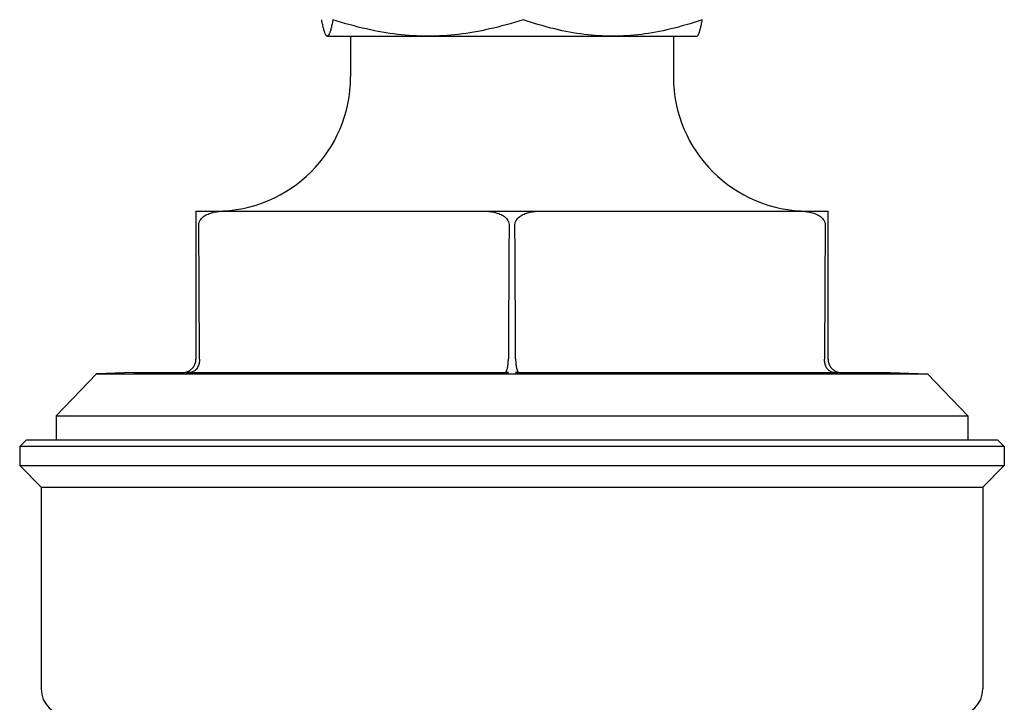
# Model space of a CAD drawing. Header units: millimetres. Extents: x 84 to 4102, y 9 to 486.
# Tile 11 of 15: x 423 to 496, y 267 to 317. Entities that reach past the tile are written whole.
import ezdxf

# ---------------------------------------------------------------- set-up
doc = ezdxf.new("R2010")
doc.units = ezdxf.units.MM
doc.layers.add('DETAIL', color=2, linetype='Continuous')

msp = doc.modelspace()

# ---------------------------------------------------------------- linework, layer by layer
at = {"layer": 'DETAIL'}
for p, q in [((445.496, 316.24), (445.477, 316.251)), ((445.496, 316.24), (445.515, 316.24)), ((445.515, 316.24), (453.003, 316.24)), ((447.246, 316.24), (447.246, 313.24)), ((453.003, 316.24), (466.734, 316.24)), ((466.734, 316.24), (472.996, 316.24)), ((471.246, 316.24), (471.246, 313.24)), ((472.996, 316.24), (473.015, 316.251)), ((435.746, 303.241), (437.836, 303.241)), ((435.746, 303.241), (435.746, 302.241)), ((457.156, 303.241), (461.336, 303.241)), ((480.656, 303.241), (482.746, 303.241)), ((482.746, 302.241), (482.746, 303.241)), ((435.746, 302.241), (435.746, 292.245)), ((482.746, 292.245), (482.746, 302.241)), ((435.746, 292.245), (435.746, 292.24)), ((436.016, 292.24), (436.016, 292.245)), ((458.976, 292.245), (458.976, 292.24)), ((459.516, 292.24), (459.516, 292.245)), ((482.476, 292.245), (482.476, 292.24)), ((482.746, 292.24), (482.746, 292.245)), ((428.344, 291.141), (425.346, 288.034)), ((431.123, 291.24), (428.344, 291.141)), ((428.344, 291.141), (490.148, 291.141)), ((431.123, 291.24), (434.746, 291.24)), ((435.038, 291.24), (458.954, 291.24)), ((459.538, 291.24), (483.454, 291.24)), ((483.746, 291.24), (487.369, 291.24)), ((487.369, 291.24), (490.148, 291.141)), ((490.148, 291.141), (493.146, 288.034)), ((425.346, 288.034), (493.146, 288.034)), ((425.346, 288.034), (425.346, 286.241)), ((493.146, 288.034), (493.146, 286.241)), ((423.146, 286.241), (422.646, 285.741)), ((423.146, 286.241), (495.346, 286.241)), ((495.346, 286.241), (495.846, 285.741)), ((495.846, 285.741), (422.646, 285.741)), ((422.646, 285.741), (422.646, 284.341)), ((495.846, 285.741), (495.846, 284.341)), ((422.646, 284.341), (495.846, 284.341)), ((424.246, 282.741), (422.646, 284.341)), ((494.246, 282.741), (495.846, 284.341)), ((424.246, 282.741), (494.246, 282.741)), ((424.246, 282.741), (424.246, 267.741)), ((494.246, 282.741), (494.246, 267.741))]:
    msp.add_line(p, q, dxfattribs=at)
at = {"layer": 'DETAIL', "flags": 128}
for points in [[(445.515, 316.24), (445.498, 316.242), (445.482, 316.248), (445.465, 316.259), (445.448, 316.274), (445.432, 316.292), (445.415, 316.315), (445.399, 316.343), (445.382, 316.374), (445.365, 316.409), (445.349, 316.449), (445.332, 316.493), (445.315, 316.541), (445.298, 316.593), (445.281, 316.65), (445.263, 316.711), (445.246, 316.777), (445.228, 316.846), (445.211, 316.921), (445.193, 317), (445.175, 317.084), (445.156, 317.172), (445.138, 317.266), (445.119, 317.364), (445.1, 317.468)], [(445.93, 317.468), (445.911, 317.364), (445.892, 317.266), (445.873, 317.172), (445.855, 317.084), (445.837, 317), (445.819, 316.921), (445.801, 316.846), (445.784, 316.777), (445.766, 316.711), (445.749, 316.65), (445.732, 316.593), (445.715, 316.541), (445.698, 316.493), (445.681, 316.449), (445.664, 316.409), (445.648, 316.374), (445.631, 316.343), (445.614, 316.315), (445.598, 316.292), (445.581, 316.274), (445.565, 316.259), (445.548, 316.248), (445.531, 316.242), (445.515, 316.24)], [(453.003, 316.24), (452.72, 316.242), (452.437, 316.248), (452.154, 316.259), (451.872, 316.274), (451.59, 316.292), (451.307, 316.315), (451.025, 316.343), (450.741, 316.374), (450.457, 316.409), (450.171, 316.449), (449.884, 316.493), (449.596, 316.541), (449.306, 316.593), (449.014, 316.65), (448.719, 316.711), (448.422, 316.777), (448.123, 316.846), (447.82, 316.921), (447.515, 317), (447.206, 317.084), (446.893, 317.172), (446.576, 317.266), (446.255, 317.364), (445.93, 317.468)], [(460.076, 317.468), (459.751, 317.364), (459.43, 317.266), (459.113, 317.172), (458.8, 317.084), (458.491, 317), (458.186, 316.921), (457.883, 316.846), (457.584, 316.777), (457.287, 316.711), (456.993, 316.65), (456.7, 316.593), (456.41, 316.541), (456.122, 316.493), (455.835, 316.449), (455.55, 316.409), (455.265, 316.374), (454.982, 316.343), (454.699, 316.315), (454.416, 316.292), (454.134, 316.274), (453.852, 316.259), (453.569, 316.248), (453.287, 316.242), (453.003, 316.24)], [(466.734, 316.24), (466.467, 316.242), (466.201, 316.248), (465.935, 316.259), (465.67, 316.274), (465.404, 316.292), (465.138, 316.315), (464.872, 316.343), (464.605, 316.374), (464.337, 316.409), (464.068, 316.449), (463.798, 316.493), (463.527, 316.541), (463.254, 316.593), (462.979, 316.65), (462.702, 316.711), (462.422, 316.777), (462.141, 316.846), (461.856, 316.921), (461.568, 317), (461.277, 317.084), (460.983, 317.172), (460.685, 317.266), (460.383, 317.364), (460.076, 317.468)], [(473.392, 317.468), (473.086, 317.364), (472.784, 317.266), (472.486, 317.172), (472.191, 317.084), (471.9, 317), (471.613, 316.921), (471.328, 316.846), (471.046, 316.777), (470.767, 316.711), (470.49, 316.65), (470.215, 316.593), (469.942, 316.541), (469.67, 316.493), (469.4, 316.449), (469.131, 316.409), (468.864, 316.374), (468.597, 316.343), (468.33, 316.315), (468.065, 316.292), (467.799, 316.274), (467.533, 316.259), (467.267, 316.248), (467.001, 316.242), (466.734, 316.24)], [(473.015, 316.251), (473.03, 316.261), (473.045, 316.275), (473.06, 316.292), (473.075, 316.313), (473.09, 316.337), (473.105, 316.364), (473.12, 316.395), (473.135, 316.429), (473.15, 316.467), (473.166, 316.508), (473.181, 316.553), (473.196, 316.601), (473.212, 316.652), (473.228, 316.708), (473.243, 316.766), (473.259, 316.829), (473.275, 316.895), (473.291, 316.965), (473.308, 317.039), (473.324, 317.117), (473.341, 317.198), (473.358, 317.284), (473.375, 317.374), (473.392, 317.468)], [(435.965, 302.241), (435.975, 302.349), (436.003, 302.45), (436.046, 302.544), (436.101, 302.628), (436.167, 302.706), (436.239, 302.777), (436.313, 302.838), (436.39, 302.891), (436.472, 302.94), (436.559, 302.986), (436.648, 303.026), (436.737, 303.063), (436.826, 303.094), (436.911, 303.121), (436.999, 303.144), (437.089, 303.165), (437.182, 303.183), (437.277, 303.199), (437.372, 303.212), (437.467, 303.223), (437.562, 303.231), (437.656, 303.237), (437.747, 303.24), (437.836, 303.241)], [(437.836, 303.241), (438.319, 303.241), (438.795, 303.241), (439.265, 303.241), (439.73, 303.241), (440.189, 303.241), (440.643, 303.241), (441.093, 303.241), (441.538, 303.241), (441.98, 303.241), (442.418, 303.241), (442.852, 303.241), (443.284, 303.241), (443.713, 303.241), (444.139, 303.241), (444.563, 303.241), (444.986, 303.241), (445.407, 303.241), (445.826, 303.241), (446.244, 303.241), (446.662, 303.241), (447.079, 303.241), (447.496, 303.241), (447.913, 303.241), (448.33, 303.241), (448.748, 303.241), (449.166, 303.241), (449.585, 303.241), (450.006, 303.241), (450.429, 303.241), (450.853, 303.241), (451.279, 303.241), (451.708, 303.241), (452.14, 303.241), (452.574, 303.241), (453.012, 303.241), (453.454, 303.241), (453.899, 303.241), (454.349, 303.241), (454.803, 303.241), (455.262, 303.241), (455.727, 303.241), (456.197, 303.241), (456.673, 303.241), (457.156, 303.241)], [(457.156, 303.241), (457.245, 303.24), (457.336, 303.237), (457.43, 303.231), (457.525, 303.223), (457.62, 303.212), (457.715, 303.199), (457.81, 303.183), (457.902, 303.165), (457.993, 303.144), (458.081, 303.121), (458.166, 303.094), (458.255, 303.063), (458.344, 303.026), (458.433, 302.986), (458.52, 302.94), (458.602, 302.891), (458.679, 302.838), (458.753, 302.777), (458.825, 302.706), (458.891, 302.628), (458.946, 302.544), (458.989, 302.45), (459.017, 302.349), (459.027, 302.241)], [(459.465, 302.241), (459.475, 302.349), (459.503, 302.45), (459.548, 302.547), (459.602, 302.63), (459.666, 302.706), (459.738, 302.776), (459.816, 302.839), (459.897, 302.895), (459.977, 302.944), (460.058, 302.986), (460.142, 303.025), (460.228, 303.06), (460.317, 303.091), (460.408, 303.119), (460.5, 303.144), (460.593, 303.166), (460.687, 303.184), (460.782, 303.2), (460.876, 303.213), (460.971, 303.224), (461.064, 303.232), (461.156, 303.237), (461.247, 303.24), (461.336, 303.241)], [(461.336, 303.241), (461.819, 303.241), (462.295, 303.241), (462.765, 303.241), (463.23, 303.241), (463.689, 303.241), (464.143, 303.241), (464.593, 303.241), (465.038, 303.241), (465.48, 303.241), (465.918, 303.241), (466.352, 303.241), (466.784, 303.241), (467.213, 303.241), (467.639, 303.241), (468.063, 303.241), (468.486, 303.241), (468.907, 303.241), (469.326, 303.241), (469.744, 303.241), (470.162, 303.241), (470.579, 303.241), (470.996, 303.241), (471.413, 303.241), (471.83, 303.241), (472.248, 303.241), (472.666, 303.241), (473.085, 303.241), (473.506, 303.241), (473.929, 303.241), (474.353, 303.241), (474.779, 303.241), (475.208, 303.241), (475.64, 303.241), (476.074, 303.241), (476.512, 303.241), (476.954, 303.241), (477.399, 303.241), (477.849, 303.241), (478.303, 303.241), (478.762, 303.241), (479.227, 303.241), (479.697, 303.241), (480.173, 303.241), (480.656, 303.241)], [(480.656, 303.241), (480.745, 303.24), (480.836, 303.237), (480.928, 303.232), (481.021, 303.224), (481.116, 303.213), (481.21, 303.2), (481.305, 303.184), (481.399, 303.166), (481.492, 303.144), (481.584, 303.119), (481.675, 303.091), (481.764, 303.06), (481.85, 303.025), (481.934, 302.986), (482.015, 302.944), (482.095, 302.895), (482.176, 302.839), (482.254, 302.776), (482.326, 302.706), (482.39, 302.63), (482.444, 302.547), (482.489, 302.45), (482.517, 302.349), (482.527, 302.241)], [(436.016, 292.245), (436.014, 292.661), (436.012, 293.077), (436.01, 293.493), (436.008, 293.908), (436.006, 294.324), (436.003, 294.74), (436.001, 295.156), (435.999, 295.572), (435.997, 295.989), (435.995, 296.405), (435.993, 296.821), (435.991, 297.238), (435.989, 297.654), (435.986, 298.071), (435.984, 298.488), (435.982, 298.904), (435.98, 299.321), (435.978, 299.738), (435.976, 300.155), (435.974, 300.572), (435.971, 300.989), (435.969, 301.407), (435.967, 301.824), (435.965, 302.241)], [(459.027, 302.241), (459.025, 301.824), (459.023, 301.407), (459.021, 300.989), (459.018, 300.572), (459.016, 300.155), (459.014, 299.738), (459.012, 299.321), (459.01, 298.904), (459.008, 298.488), (459.006, 298.071), (459.003, 297.654), (459.001, 297.238), (458.999, 296.821), (458.997, 296.405), (458.995, 295.989), (458.993, 295.572), (458.991, 295.156), (458.988, 294.74), (458.986, 294.324), (458.984, 293.908), (458.982, 293.493), (458.98, 293.077), (458.978, 292.661), (458.976, 292.245)], [(459.516, 292.245), (459.514, 292.661), (459.512, 293.077), (459.51, 293.493), (459.508, 293.908), (459.506, 294.324), (459.503, 294.74), (459.501, 295.156), (459.499, 295.572), (459.497, 295.989), (459.495, 296.405), (459.493, 296.821), (459.491, 297.238), (459.489, 297.654), (459.486, 298.071), (459.484, 298.488), (459.482, 298.904), (459.48, 299.321), (459.478, 299.738), (459.476, 300.155), (459.474, 300.572), (459.471, 300.989), (459.469, 301.407), (459.467, 301.824), (459.465, 302.241)], [(482.527, 302.241), (482.525, 301.824), (482.523, 301.407), (482.521, 300.989), (482.518, 300.572), (482.516, 300.155), (482.514, 299.738), (482.512, 299.321), (482.51, 298.904), (482.508, 298.488), (482.506, 298.071), (482.503, 297.654), (482.501, 297.238), (482.499, 296.821), (482.497, 296.405), (482.495, 295.989), (482.493, 295.572), (482.491, 295.156), (482.488, 294.74), (482.486, 294.324), (482.484, 293.908), (482.482, 293.493), (482.48, 293.077), (482.478, 292.661), (482.476, 292.245)], [(436.016, 292.24), (436.014, 292.159), (436.007, 292.079), (435.996, 292), (435.979, 291.922), (435.958, 291.846), (435.932, 291.772), (435.901, 291.701), (435.867, 291.633), (435.828, 291.57), (435.785, 291.511), (435.738, 291.457), (435.691, 291.411), (435.644, 291.372), (435.596, 291.34), (435.55, 291.314), (435.504, 291.293), (435.46, 291.277), (435.419, 291.266), (435.381, 291.258), (435.351, 291.253), (435.324, 291.25), (435.296, 291.248), (435.267, 291.247), (435.235, 291.246)], [(435.379, 291.466), (435.406, 291.489), (435.433, 291.513), (435.459, 291.538), (435.484, 291.565), (435.508, 291.592), (435.531, 291.62), (435.553, 291.649), (435.574, 291.679), (435.594, 291.71), (435.613, 291.742), (435.631, 291.774), (435.647, 291.807), (435.663, 291.841), (435.677, 291.875), (435.69, 291.91), (435.702, 291.945), (435.712, 291.981), (435.721, 292.017), (435.729, 292.054), (435.735, 292.091), (435.74, 292.128), (435.743, 292.165), (435.745, 292.202), (435.746, 292.24)], [(458.869, 291.246), (458.839, 291.247), (458.818, 291.25), (458.805, 291.254), (458.799, 291.261), (458.8, 291.27), (458.804, 291.281), (458.811, 291.296), (458.821, 291.315), (458.832, 291.34), (458.845, 291.37), (458.859, 291.407), (458.874, 291.45), (458.888, 291.498), (458.902, 291.55), (458.915, 291.606), (458.927, 291.666), (458.938, 291.73), (458.947, 291.797), (458.955, 291.866), (458.962, 291.938), (458.968, 292.011), (458.972, 292.087), (458.975, 292.163), (458.976, 292.24)], [(459.516, 292.24), (459.517, 292.205), (459.517, 292.171), (459.518, 292.136), (459.519, 292.101), (459.521, 292.066), (459.523, 292.031), (459.525, 291.996), (459.528, 291.962), (459.531, 291.927), (459.534, 291.893), (459.537, 291.859), (459.541, 291.825), (459.546, 291.792), (459.55, 291.759), (459.555, 291.726), (459.56, 291.694), (459.566, 291.663), (459.572, 291.632), (459.578, 291.602), (459.585, 291.573), (459.591, 291.545), (459.598, 291.517), (459.606, 291.491), (459.613, 291.466)], [(483.257, 291.246), (483.216, 291.247), (483.177, 291.25), (483.136, 291.254), (483.094, 291.261), (483.055, 291.27), (483.017, 291.282), (482.977, 291.297), (482.935, 291.317), (482.891, 291.343), (482.845, 291.375), (482.799, 291.413), (482.755, 291.456), (482.713, 291.503), (482.674, 291.555), (482.638, 291.611), (482.605, 291.67), (482.576, 291.733), (482.55, 291.799), (482.527, 291.868), (482.509, 291.939), (482.494, 292.013), (482.484, 292.088), (482.478, 292.163), (482.476, 292.24)], [(482.746, 292.24), (482.747, 292.203), (482.749, 292.167), (482.752, 292.13), (482.757, 292.094), (482.763, 292.058), (482.77, 292.022), (482.779, 291.986), (482.789, 291.951), (482.8, 291.916), (482.812, 291.881), (482.826, 291.847), (482.842, 291.813), (482.858, 291.78), (482.876, 291.747), (482.894, 291.715), (482.914, 291.684), (482.936, 291.654), (482.958, 291.624), (482.981, 291.595), (483.006, 291.567), (483.031, 291.54), (483.058, 291.514), (483.085, 291.489), (483.113, 291.466)], [(434.858, 291.246), (434.863, 291.247), (434.869, 291.247), (434.877, 291.248), (434.888, 291.25), (434.901, 291.252), (434.916, 291.254), (434.934, 291.258), (434.954, 291.262), (434.974, 291.266), (434.995, 291.271), (435.015, 291.277), (435.038, 291.283), (435.062, 291.291), (435.087, 291.3), (435.113, 291.31), (435.14, 291.321), (435.169, 291.333), (435.198, 291.348), (435.228, 291.363), (435.258, 291.381), (435.289, 291.4), (435.32, 291.421), (435.35, 291.443), (435.379, 291.466)], [(459.613, 291.466), (459.622, 291.439), (459.63, 291.415), (459.638, 291.392), (459.646, 291.372), (459.654, 291.354), (459.661, 291.338), (459.668, 291.323), (459.674, 291.31), (459.679, 291.299), (459.684, 291.289), (459.688, 291.281), (459.691, 291.273), (459.693, 291.267), (459.693, 291.262), (459.692, 291.258), (459.689, 291.255), (459.686, 291.253), (459.681, 291.251), (459.676, 291.25), (459.669, 291.249), (459.66, 291.248), (459.649, 291.247), (459.637, 291.247), (459.623, 291.246)], [(483.113, 291.466), (483.147, 291.439), (483.182, 291.414), (483.216, 291.392), (483.25, 291.371), (483.284, 291.353), (483.317, 291.336), (483.35, 291.322), (483.381, 291.309), (483.412, 291.297), (483.441, 291.287), (483.469, 291.279), (483.495, 291.272), (483.519, 291.266), (483.54, 291.261), (483.558, 291.258), (483.573, 291.255), (483.584, 291.253), (483.595, 291.251), (483.604, 291.25), (483.612, 291.249), (483.62, 291.248), (483.625, 291.247), (483.63, 291.246), (483.634, 291.246)], [(434.746, 291.24), (434.753, 291.24), (434.762, 291.24), (434.774, 291.24), (434.787, 291.241), (434.796, 291.241), (434.802, 291.241), (434.808, 291.242), (434.812, 291.242), (434.816, 291.242), (434.82, 291.242), (434.823, 291.243), (434.826, 291.243), (434.83, 291.243), (434.833, 291.243), (434.835, 291.244), (434.838, 291.244), (434.841, 291.244), (434.844, 291.245), (434.846, 291.245), (434.849, 291.245), (434.851, 291.245), (434.854, 291.246), (434.856, 291.246), (434.858, 291.246)], [(435.235, 291.246), (435.225, 291.246), (435.214, 291.246), (435.204, 291.245), (435.194, 291.245), (435.183, 291.245), (435.173, 291.245), (435.163, 291.244), (435.153, 291.244), (435.143, 291.244), (435.134, 291.243), (435.124, 291.243), (435.115, 291.243), (435.105, 291.243), (435.096, 291.242), (435.087, 291.242), (435.077, 291.242), (435.068, 291.242), (435.058, 291.241), (435.048, 291.241), (435.037, 291.241), (435.028, 291.24), (435.027, 291.24), (435.031, 291.24), (435.038, 291.24)], [(458.954, 291.24), (458.968, 291.24), (458.98, 291.24), (458.992, 291.24), (458.996, 291.241), (458.994, 291.241), (458.99, 291.241), (458.986, 291.242), (458.981, 291.242), (458.975, 291.242), (458.97, 291.242), (458.964, 291.243), (458.958, 291.243), (458.951, 291.243), (458.945, 291.243), (458.938, 291.244), (458.931, 291.244), (458.924, 291.244), (458.917, 291.245), (458.909, 291.245), (458.901, 291.245), (458.893, 291.245), (458.885, 291.246), (458.877, 291.246), (458.869, 291.246)], [(459.623, 291.246), (459.615, 291.246), (459.607, 291.246), (459.599, 291.245), (459.591, 291.245), (459.583, 291.245), (459.575, 291.245), (459.568, 291.244), (459.561, 291.244), (459.554, 291.244), (459.547, 291.243), (459.541, 291.243), (459.534, 291.243), (459.528, 291.243), (459.522, 291.242), (459.517, 291.242), (459.511, 291.242), (459.506, 291.242), (459.502, 291.241), (459.498, 291.241), (459.496, 291.241), (459.5, 291.24), (459.512, 291.24), (459.524, 291.24), (459.538, 291.24)], [(483.454, 291.24), (483.461, 291.24), (483.464, 291.24), (483.464, 291.24), (483.455, 291.241), (483.444, 291.241), (483.434, 291.241), (483.424, 291.242), (483.415, 291.242), (483.405, 291.242), (483.396, 291.242), (483.387, 291.243), (483.377, 291.243), (483.368, 291.243), (483.358, 291.243), (483.348, 291.244), (483.339, 291.244), (483.329, 291.244), (483.319, 291.245), (483.309, 291.245), (483.298, 291.245), (483.288, 291.245), (483.278, 291.246), (483.267, 291.246), (483.256, 291.246)], [(483.633, 291.246), (483.636, 291.246), (483.638, 291.246), (483.641, 291.245), (483.643, 291.245), (483.646, 291.245), (483.648, 291.245), (483.651, 291.244), (483.654, 291.244), (483.657, 291.244), (483.659, 291.243), (483.662, 291.243), (483.666, 291.243), (483.669, 291.243), (483.672, 291.242), (483.676, 291.242), (483.68, 291.242), (483.684, 291.242), (483.69, 291.241), (483.696, 291.241), (483.705, 291.241), (483.718, 291.24), (483.73, 291.24), (483.739, 291.24), (483.746, 291.24)]]:
    msp.add_lwpolyline(points, dxfattribs=at)
at = {"layer": 'DETAIL'}
for centre, radius, start, end in [((437.248, 313.24), 9.998, 270, 0), ((481.244, 313.24), 9.998, 180, 270), ((426.246, 267.741), 2, 180, 269.97078), ((492.246, 267.741), 2, 270, 0)]:
    msp.add_arc(centre, radius, start, end, dxfattribs=at)

doc.saveas('drawing.dxf')
